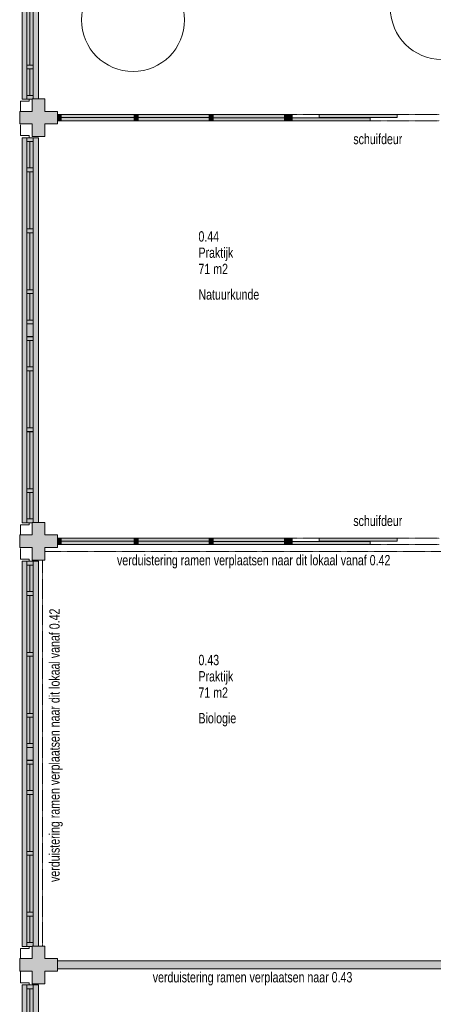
# Model space of a CAD drawing. Header units: millimetres. Extents: x 73705 to 433105, y 109410 to 279410.
# Tile 18 of 90: x 100951 to 108177, y 233877 to 251076. Entities that reach past the tile are written whole.
import ezdxf

# ---------------------------------------------------------------- set-up
doc = ezdxf.new("R2010")
doc.units = ezdxf.units.MM
doc.linetypes.add('Overhead', pattern=[2.5, 1.5, -1])
for name, color, linetype, lineweight in [('A-DETL', 90, 'Continuous', 9), ('A-DETL-GENF', 92, 'Continuous', 9), ('A-DETL-THIN', 151, 'Continuous', 9), ('A-FLOR-OVHD', 1, 'Overhead', 9), ('G-ANNO-TEXT', 231, 'Continuous', 9)]:
    doc.layers.add(name, color=color, linetype=linetype, lineweight=lineweight)
doc.styles.add('Arial Narrow', font='ARIALN.TTF', dxfattribs={"width": 0.9, "height": 180})
doc.styles.add('Arial Narrow_B', font='ARIALN.TTF', dxfattribs={"width": 0.9, "height": 180})

msp = doc.modelspace()

# ---------------------------------------------------------------- hatches: boundary and pattern name
at = {"layer": 'A-DETL-GENF'}
for color, points in [(7, [(101171.1, 249688.5), (101171.1, 249695), (101281.1, 249695), (101281.1, 256414.9), (100995.1, 256414.9), (100995.1, 249688.5), (101075.1, 249688.5)]), (7, [(101189.1, 249035), (101391.1, 249035), (101391.1, 249255), (101611.1, 249255), (101611.1, 249475), (101391.1, 249475), (101391.1, 249695), (101171.1, 249695), (101171.1, 249475), (100951.1, 249475), (100951.1, 249255), (101171.1, 249255), (101171.1, 249035)]), (7, [(101171.1, 249687.5), (101171.1, 249688.5), (101075.1, 249687.5)]), (7, [(101678.1, 249308), (101678.1, 249422), (101611.1, 249422), (101611.1, 249308)]), (7, [(102951.9, 249308), (102951.9, 249422), (101678.1, 249422), (101678.1, 249308)]), (7, [(103018.9, 249308), (103018.9, 249422), (102951.9, 249422), (102951.9, 249308)]), (7, [(104263.9, 249308), (104263.9, 249422), (103018.9, 249422), (103018.9, 249308)]), (7, [(104263.9, 249307), (104330.9, 249308), (104330.9, 249421), (104263.9, 249421), (104263.9, 249308)]), (7, [(105028.6, 249307), (105575.9, 249307), (105575.9, 249421), (104330.9, 249421), (104330.9, 249307)]), (7, [(105642.9, 249307), (105642.9, 249421), (105575.9, 249421), (105575.9, 249307)]), (7, [(105709.9, 249307), (105709.9, 249421), (105642.9, 249421), (105642.9, 249307)]), (7, [(107072.1, 249365), (107545.2, 249365), (107545.2, 249421), (106183, 249421), (106183, 249365)]), (7, [(107072.1, 249307), (107072.1, 249363), (105709.9, 249363), (105709.9, 249307)]), (7, [(101075.1, 242288.5), (101171.1, 242288.5), (101171.1, 242295), (101281.1, 242295), (101281.1, 249014.9), (100995.1, 249014.9), (100995.1, 242288.5)]), (7, [(101281.1, 241635), (101391.1, 241635), (101391.1, 241855), (101611.1, 241855), (101611.1, 242075), (101391.1, 242075), (101391.1, 242295), (101171.1, 242295), (101171.1, 242075), (100951.1, 242075), (100951.1, 241855), (101171.1, 241855), (101171.1, 241635), (101189.1, 241635)]), (7, [(101171.1, 242287.5), (101171.1, 242288.5), (101075.1, 242287.5)]), (7, [(101678.1, 241908), (101678.1, 242022), (101611.1, 242022), (101611.1, 241908)]), (7, [(102951.9, 241908), (102951.9, 242022), (101678.1, 242022), (101678.1, 241908)]), (7, [(103018.9, 241908), (103018.9, 242022), (102951.9, 242022), (102951.9, 241908)]), (7, [(104263.9, 241908), (104263.9, 242022), (103018.9, 242022), (103018.9, 241908)]), (7, [(104263.9, 241907), (104330.9, 241908), (104330.9, 242021), (104263.9, 242021), (104263.9, 241908)]), (7, [(104330.9, 241907), (105575.9, 241907), (105575.9, 242021), (104330.9, 242021)]), (7, [(105642.9, 241907), (105642.9, 242021), (105575.9, 242021), (105575.9, 241907)]), (7, [(105709.9, 241907), (105709.9, 242021), (105642.9, 242021), (105642.9, 241907)]), (7, [(107072.1, 241965), (107545.2, 241965), (107545.2, 242021), (106183, 242021), (106183, 241965)]), (7, [(107072.1, 241907), (107072.1, 241963), (105709.9, 241963), (105709.9, 241907)]), (7, [(101171.1, 234888.5), (101171.1, 234895), (101281.1, 234895), (101281.1, 241614.9), (100995.1, 241614.9), (100995.1, 234888.5), (101075.1, 234888.5)]), (7, [(101281.1, 234235), (101391.1, 234235), (101391.1, 234455), (101611.1, 234455), (101611.1, 234675), (101391.1, 234675), (101391.1, 234895), (101171.1, 234895), (101171.1, 234675), (100951.1, 234675), (100951.1, 234455), (101171.1, 234455), (101171.1, 234235), (101189.1, 234235)]), (7, [(101171.1, 234887.5), (101171.1, 234888.5), (101075.1, 234887.5)]), (150, [(108351.1, 234495), (108351.1, 234635), (101611.1, 234635), (101611.1, 234495), (105028.6, 234495)]), (7, [(101075.1, 227488.5), (101171.1, 227488.5), (101171.1, 227495), (101281.1, 227495), (101281.1, 234214.9), (100995.1, 234214.9), (100995.1, 227488.5)])]:
    msp.add_hatch(color=color, dxfattribs=at).paths.add_polyline_path(points)

# ---------------------------------------------------------------- linework, layer by layer
at = {"layer": 'A-DETL'}
for p, q in [((100995.1, 256414.9), (100995.1, 249688.5)), ((101281.1, 249695), (101281.1, 256414.9)), ((101075.1, 251280.4), (101075.1, 250283.4)), ((101189.1, 250283.4), (101189.1, 251280.4)), ((101075.1, 250283.4), (101189.1, 250283.4)), ((101189.1, 250283.4), (101075.1, 250283.4)), ((101075.1, 250283.4), (101075.1, 250216.4)), ((101189.1, 250216.4), (101189.1, 250283.4)), ((101075.1, 250216.4), (101189.1, 250216.4)), ((101189.1, 250216.4), (101075.1, 250216.4)), ((101075.1, 250216.4), (101075.1, 249754.5)), ((101189.1, 249754.5), (101189.1, 250216.4)), ((101189.1, 249754.5), (101075.1, 249754.5)), ((101075.1, 249754.5), (101075.1, 249687.5)), ((101075.1, 249754.5), (101189.1, 249754.5)), ((101189.1, 249695), (101189.1, 249754.5)), ((101116.1, 249651.5), (100968.1, 249651.5)), ((100968.1, 249651.5), (100968.1, 249475)), ((100995.1, 249688.5), (101171.1, 249688.5)), ((101075.1, 249687.5), (101171.1, 249687.5)), ((101116.1, 249688.4), (101116.1, 249651.5)), ((100968.1, 249050.5), (100968.1, 249241)), ((101116.1, 249050.5), (100968.1, 249050.5)), ((101281.1, 249014.9), (100995.1, 249014.9)), ((100995.1, 249014.9), (100995.1, 242288.5)), ((101075.1, 249014.9), (101075.1, 248947.9)), ((101189.1, 249014.9), (101075.1, 249014.9)), ((101075.1, 248947.9), (101189.1, 248947.9)), ((101075.1, 248947.9), (101075.1, 248486)), ((101189.1, 248947.9), (101075.1, 248947.9)), ((101116.1, 249013.7), (101116.1, 249050.5)), ((101189.1, 248947.9), (101189.1, 249014.9)), ((101189.1, 248486), (101189.1, 248947.9)), ((101281.1, 242295), (101281.1, 249014.9)), ((101075.1, 248486), (101075.1, 248419)), ((101189.1, 248486), (101075.1, 248486)), ((101075.1, 248486), (101189.1, 248486)), ((101075.1, 248419), (101075.1, 247422)), ((101189.1, 248419), (101075.1, 248419)), ((101075.1, 248419), (101189.1, 248419)), ((101189.1, 248419), (101189.1, 248486)), ((101189.1, 247422), (101189.1, 248419)), ((101075.1, 247422.7), (101075.1, 247355.7)), ((101189.1, 247422.7), (101075.1, 247422.7)), ((101075.1, 247422), (101189.1, 247422)), ((101075.1, 247355.7), (101189.1, 247355.7)), ((101075.1, 247355.7), (101075.1, 246358.7)), ((101189.1, 247355.7), (101075.1, 247355.7)), ((101189.1, 247355.7), (101189.1, 247422.7)), ((101189.1, 246358.7), (101189.1, 247355.7)), ((101075.1, 246358.7), (101189.1, 246358.7)), ((101075.1, 246358.7), (101075.1, 246291.7)), ((101189.1, 246358.7), (101075.1, 246358.7)), ((101189.1, 246291.7), (101189.1, 246358.7)), ((101075.1, 246291.7), (101189.1, 246291.7)), ((101075.1, 246291.7), (101075.1, 245829.9)), ((101189.1, 246291.7), (101075.1, 246291.7)), ((101189.1, 245829.9), (101189.1, 246291.7)), ((101075.1, 245829.9), (101075.1, 245762.9)), ((101189.1, 245829.9), (101075.1, 245829.9)), ((101075.1, 245829.9), (101189.1, 245829.9)), ((101189.1, 245762.9), (101189.1, 245829.9)), ((101075.1, 245762.9), (101189.1, 245762.9)), ((101189.1, 245762.9), (101075.1, 245762.9)), ((101075.1, 245762.9), (101075.1, 245538.2)), ((101189.1, 245538.2), (101189.1, 245762.9)), ((101189.1, 245539.5), (101075.1, 245539.5)), ((101075.1, 245539.5), (101075.1, 245472.5)), ((101075.1, 245538.2), (101189.1, 245538.2)), ((101075.1, 245472.5), (101189.1, 245472.5)), ((101189.1, 245472.5), (101075.1, 245472.5)), ((101075.1, 245472.5), (101075.1, 245010.7)), ((101189.1, 245472.5), (101189.1, 245539.5)), ((101189.1, 245010.7), (101189.1, 245472.5)), ((101189.1, 245010.7), (101075.1, 245010.7)), ((101075.1, 245010.7), (101075.1, 244943.7)), ((101075.1, 245010.7), (101189.1, 245010.7)), ((101189.1, 244943.7), (101075.1, 244943.7)), ((101075.1, 244943.7), (101075.1, 243946.7)), ((101075.1, 244943.7), (101189.1, 244943.7)), ((101189.1, 244943.7), (101189.1, 245010.7)), ((101189.1, 243946.7), (101189.1, 244943.7)), ((101189.1, 243946.7), (101075.1, 243946.7)), ((101075.1, 243946.7), (101075.1, 243879.7)), ((101075.1, 243946.7), (101189.1, 243946.7)), ((101189.1, 243879.7), (101189.1, 243946.7)), ((101189.1, 243880.4), (101075.1, 243880.4)), ((101075.1, 243880.4), (101075.1, 242883.4)), ((101075.1, 243879.7), (101189.1, 243879.7)), ((101189.1, 242883.4), (101189.1, 243880.4)), ((101075.1, 242883.4), (101189.1, 242883.4)), ((101189.1, 242883.4), (101075.1, 242883.4)), ((101075.1, 242883.4), (101075.1, 242816.4)), ((101189.1, 242816.4), (101189.1, 242883.4)), ((101075.1, 242816.4), (101189.1, 242816.4)), ((101189.1, 242816.4), (101075.1, 242816.4)), ((101075.1, 242816.4), (101075.1, 242354.5)), ((101189.1, 242354.5), (101189.1, 242816.4)), ((101189.1, 242354.5), (101075.1, 242354.5)), ((101075.1, 242354.5), (101075.1, 242287.5)), ((101075.1, 242354.5), (101189.1, 242354.5)), ((101189.1, 242295), (101189.1, 242354.5)), ((101116.1, 242251.5), (100968.1, 242251.5)), ((100968.1, 242251.5), (100968.1, 242075)), ((100995.1, 242288.5), (101171.1, 242288.5)), ((101075.1, 242287.5), (101171.1, 242287.5)), ((101116.1, 242288.4), (101116.1, 242251.5)), ((100968.1, 241650.5), (100968.1, 241841)), ((101116.1, 241650.5), (100968.1, 241650.5)), ((101281.1, 241614.9), (100995.1, 241614.9)), ((100995.1, 241614.9), (100995.1, 234888.5)), ((101075.1, 241614.9), (101075.1, 241547.9)), ((101189.1, 241614.9), (101075.1, 241614.9)), ((101075.1, 241547.9), (101189.1, 241547.9)), ((101075.1, 241547.9), (101075.1, 241086)), ((101189.1, 241547.9), (101075.1, 241547.9)), ((101116.1, 241613.7), (101116.1, 241650.5)), ((101189.1, 241547.9), (101189.1, 241614.9)), ((101189.1, 241086), (101189.1, 241547.9)), ((101281.1, 234895), (101281.1, 241614.9)), ((101075.1, 241086), (101075.1, 241019)), ((101189.1, 241086), (101075.1, 241086)), ((101075.1, 241086), (101189.1, 241086)), ((101075.1, 241019), (101075.1, 240022)), ((101189.1, 241019), (101075.1, 241019)), ((101075.1, 241019), (101189.1, 241019)), ((101189.1, 241019), (101189.1, 241086)), ((101189.1, 240022), (101189.1, 241019)), ((101075.1, 240022.7), (101075.1, 239955.7)), ((101189.1, 240022.7), (101075.1, 240022.7)), ((101075.1, 240022), (101189.1, 240022)), ((101075.1, 239955.7), (101189.1, 239955.7)), ((101075.1, 239955.7), (101075.1, 238958.7)), ((101189.1, 239955.7), (101075.1, 239955.7)), ((101189.1, 239955.7), (101189.1, 240022.7)), ((101189.1, 238958.7), (101189.1, 239955.7)), ((101075.1, 238958.7), (101189.1, 238958.7)), ((101075.1, 238958.7), (101075.1, 238891.7)), ((101189.1, 238958.7), (101075.1, 238958.7)), ((101189.1, 238891.7), (101189.1, 238958.7)), ((101075.1, 238891.7), (101189.1, 238891.7)), ((101075.1, 238891.7), (101075.1, 238429.9)), ((101189.1, 238891.7), (101075.1, 238891.7)), ((101189.1, 238429.9), (101189.1, 238891.7)), ((101075.1, 238429.9), (101075.1, 238362.9)), ((101189.1, 238429.9), (101075.1, 238429.9)), ((101075.1, 238429.9), (101189.1, 238429.9)), ((101189.1, 238362.9), (101189.1, 238429.9)), ((101075.1, 238362.9), (101189.1, 238362.9)), ((101189.1, 238362.9), (101075.1, 238362.9)), ((101075.1, 238362.9), (101075.1, 238138.2)), ((101189.1, 238138.2), (101189.1, 238362.9)), ((101189.1, 238139.5), (101075.1, 238139.5)), ((101075.1, 238139.5), (101075.1, 238072.5)), ((101075.1, 238138.2), (101189.1, 238138.2)), ((101075.1, 238072.5), (101189.1, 238072.5)), ((101189.1, 238072.5), (101075.1, 238072.5)), ((101075.1, 238072.5), (101075.1, 237610.7)), ((101189.1, 238072.5), (101189.1, 238139.5)), ((101189.1, 237610.7), (101189.1, 238072.5)), ((101189.1, 237610.7), (101075.1, 237610.7)), ((101075.1, 237610.7), (101075.1, 237543.7)), ((101075.1, 237610.7), (101189.1, 237610.7)), ((101189.1, 237543.7), (101075.1, 237543.7)), ((101075.1, 237543.7), (101075.1, 236546.7)), ((101075.1, 237543.7), (101189.1, 237543.7)), ((101189.1, 237543.7), (101189.1, 237610.7)), ((101189.1, 236546.7), (101189.1, 237543.7)), ((101189.1, 236546.7), (101075.1, 236546.7)), ((101075.1, 236546.7), (101075.1, 236479.7)), ((101075.1, 236546.7), (101189.1, 236546.7)), ((101189.1, 236479.7), (101189.1, 236546.7)), ((101189.1, 236480.4), (101075.1, 236480.4)), ((101075.1, 236480.4), (101075.1, 235483.4)), ((101075.1, 236479.7), (101189.1, 236479.7)), ((101189.1, 235483.4), (101189.1, 236480.4)), ((101075.1, 235483.4), (101189.1, 235483.4)), ((101189.1, 235483.4), (101075.1, 235483.4)), ((101075.1, 235483.4), (101075.1, 235416.4)), ((101189.1, 235416.4), (101189.1, 235483.4)), ((101075.1, 235416.4), (101189.1, 235416.4)), ((101189.1, 235416.4), (101075.1, 235416.4)), ((101075.1, 235416.4), (101075.1, 234954.5)), ((101189.1, 234954.5), (101189.1, 235416.4)), ((101189.1, 234954.5), (101075.1, 234954.5)), ((101075.1, 234954.5), (101075.1, 234887.5)), ((101075.1, 234954.5), (101189.1, 234954.5)), ((101189.1, 234895), (101189.1, 234954.5)), ((101116.1, 234851.5), (100968.1, 234851.5)), ((100968.1, 234851.5), (100968.1, 234675)), ((100995.1, 234888.5), (101171.1, 234888.5)), ((101075.1, 234887.5), (101171.1, 234887.5)), ((101116.1, 234888.4), (101116.1, 234851.5)), ((108351.1, 234635), (101611.1, 234635)), ((100968.1, 234250.5), (100968.1, 234441)), ((101611.1, 234495), (108351.1, 234495)), ((101116.1, 234250.5), (100968.1, 234250.5)), ((101281.1, 234214.9), (100995.1, 234214.9)), ((100995.1, 234214.9), (100995.1, 227488.5)), ((101075.1, 234214.9), (101075.1, 234147.9)), ((101189.1, 234214.9), (101075.1, 234214.9)), ((101075.1, 234147.9), (101189.1, 234147.9)), ((101075.1, 234147.9), (101075.1, 233686)), ((101189.1, 234147.9), (101075.1, 234147.9)), ((101116.1, 234213.7), (101116.1, 234250.5)), ((101189.1, 234147.9), (101189.1, 234214.9)), ((101189.1, 233686), (101189.1, 234147.9)), ((101281.1, 227495), (101281.1, 234214.9))]:
    msp.add_line(p, q, dxfattribs=at)
at = {"layer": 'A-DETL', "linetype": 'Overhead'}
for p, q in [((101391.1, 241785), (108571.1, 241785)), ((101351.1, 241635), (101351.1, 234895))]:
    msp.add_line(p, q, dxfattribs=at)
at = {"layer": 'A-DETL-THIN'}
for p, q in [((101129.1, 250283.4), (101129.1, 251280.4)), ((101129.1, 249754.5), (101129.1, 250216.4)), ((101171.1, 249695), (101171.1, 249475)), ((101391.1, 249695), (101171.1, 249695)), ((101391.1, 249475), (101391.1, 249695)), ((101171.1, 249475), (100951.1, 249475)), ((100951.1, 249475), (100951.1, 249255)), ((101611.1, 249475), (101391.1, 249475)), ((101611.1, 249255), (101611.1, 249475)), ((101678.1, 249422), (101611.1, 249422)), ((101678.1, 249308), (101678.1, 249422)), ((102951.9, 249422), (101678.1, 249422)), ((101678.1, 249422), (101678.1, 249308)), ((103018.9, 249422), (102951.9, 249422)), ((102951.9, 249422), (102951.9, 249308)), ((102951.9, 249308), (102951.9, 249422)), ((104263.9, 249422), (103018.9, 249422)), ((103018.9, 249422), (103018.9, 249308)), ((103018.9, 249308), (103018.9, 249422)), ((104263.9, 249308), (104263.9, 249422)), ((104330.9, 249421), (104263.9, 249421)), ((104263.9, 249421), (104263.9, 249307)), ((104330.9, 249307), (104330.9, 249421)), ((105575.9, 249421), (104330.9, 249421)), ((104330.9, 249421), (104330.9, 249307)), ((105642.9, 249421), (105575.9, 249421)), ((105575.9, 249421), (105575.9, 249307)), ((105575.9, 249307), (105575.9, 249421)), ((105642.9, 249307), (105642.9, 249421)), ((105709.9, 249421), (105642.9, 249421)), ((105642.9, 249421), (105642.9, 249307)), ((105709.9, 249307), (105709.9, 249421)), ((107545.2, 249421), (106183, 249421)), ((106183, 249421), (106183, 249365)), ((107545.2, 249365), (107545.2, 249421)), ((100951.1, 249255), (101171.1, 249255)), ((101171.1, 249255), (101171.1, 249035)), ((101391.1, 249035), (101391.1, 249255)), ((101391.1, 249255), (101611.1, 249255)), ((101611.1, 249308), (101678.1, 249308)), ((101678.1, 249365), (102951.9, 249365)), ((101678.1, 249308), (102951.9, 249308)), ((102951.9, 249308), (103018.9, 249308)), ((103018.9, 249365), (104263.9, 249365)), ((103018.9, 249308), (104263.9, 249308)), ((104263.9, 249307), (104330.9, 249307)), ((104330.9, 249364), (105575.9, 249364)), ((104330.9, 249307), (105575.9, 249307)), ((105575.9, 249307), (105642.9, 249307)), ((105642.9, 249307), (105709.9, 249307)), ((107072.1, 249363), (105709.9, 249363)), ((105709.9, 249363), (105709.9, 249307)), ((105709.9, 249307), (107072.1, 249307)), ((106183, 249365), (107545.2, 249365)), ((107072.1, 249307), (107072.1, 249363)), ((101129.1, 248947.9), (101129.1, 248486)), ((101171.1, 249035), (101391.1, 249035)), ((101129.1, 248419), (101129.1, 247422)), ((101129.1, 247355.7), (101129.1, 246358.7)), ((101129.1, 246291.7), (101129.1, 245829.9)), ((101129.1, 245010.7), (101129.1, 245472.5)), ((101129.1, 243946.7), (101129.1, 244943.7)), ((101129.1, 242883.4), (101129.1, 243880.4)), ((101129.1, 242354.5), (101129.1, 242816.4)), ((101171.1, 242295), (101171.1, 242075)), ((101391.1, 242295), (101171.1, 242295)), ((101391.1, 242075), (101391.1, 242295)), ((101171.1, 242075), (100951.1, 242075)), ((100951.1, 242075), (100951.1, 241855)), ((101611.1, 242075), (101391.1, 242075)), ((101611.1, 241855), (101611.1, 242075)), ((101678.1, 242022), (101611.1, 242022)), ((101678.1, 241908), (101678.1, 242022)), ((102951.9, 242022), (101678.1, 242022)), ((101678.1, 242022), (101678.1, 241908)), ((103018.9, 242022), (102951.9, 242022)), ((102951.9, 242022), (102951.9, 241908)), ((102951.9, 241908), (102951.9, 242022)), ((104263.9, 242022), (103018.9, 242022)), ((103018.9, 242022), (103018.9, 241908)), ((103018.9, 241908), (103018.9, 242022)), ((104263.9, 241908), (104263.9, 242022)), ((104330.9, 242021), (104263.9, 242021)), ((104263.9, 242021), (104263.9, 241907)), ((104330.9, 241907), (104330.9, 242021)), ((105575.9, 242021), (104330.9, 242021)), ((104330.9, 242021), (104330.9, 241907)), ((105642.9, 242021), (105575.9, 242021)), ((105575.9, 242021), (105575.9, 241907)), ((105575.9, 241907), (105575.9, 242021)), ((105642.9, 241907), (105642.9, 242021)), ((105709.9, 242021), (105642.9, 242021)), ((105642.9, 242021), (105642.9, 241907)), ((105709.9, 241907), (105709.9, 242021)), ((107545.2, 242021), (106183, 242021)), ((106183, 242021), (106183, 241965)), ((107545.2, 241965), (107545.2, 242021)), ((100951.1, 241855), (101171.1, 241855)), ((101171.1, 241855), (101171.1, 241635)), ((101391.1, 241635), (101391.1, 241855)), ((101391.1, 241855), (101611.1, 241855)), ((101611.1, 241908), (101678.1, 241908)), ((101678.1, 241965), (102951.9, 241965)), ((101678.1, 241908), (102951.9, 241908)), ((102951.9, 241908), (103018.9, 241908)), ((103018.9, 241965), (104263.9, 241965)), ((103018.9, 241908), (104263.9, 241908)), ((104263.9, 241907), (104330.9, 241907)), ((104330.9, 241964), (105575.9, 241964)), ((104330.9, 241907), (105575.9, 241907)), ((105575.9, 241907), (105642.9, 241907)), ((105642.9, 241907), (105709.9, 241907)), ((107072.1, 241963), (105709.9, 241963)), ((105709.9, 241963), (105709.9, 241907)), ((105709.9, 241907), (107072.1, 241907)), ((106183, 241965), (107545.2, 241965)), ((107072.1, 241907), (107072.1, 241963)), ((101129.1, 241547.9), (101129.1, 241086)), ((101171.1, 241635), (101391.1, 241635)), ((101129.1, 241019), (101129.1, 240022)), ((101129.1, 239955.7), (101129.1, 238958.7)), ((101129.1, 238891.7), (101129.1, 238429.9)), ((101129.1, 237610.7), (101129.1, 238072.5)), ((101129.1, 236546.7), (101129.1, 237543.7)), ((101129.1, 235483.4), (101129.1, 236480.4)), ((101129.1, 234954.5), (101129.1, 235416.4)), ((101171.1, 234895), (101171.1, 234675)), ((101391.1, 234895), (101171.1, 234895)), ((101391.1, 234675), (101391.1, 234895)), ((101171.1, 234675), (100951.1, 234675)), ((100951.1, 234675), (100951.1, 234455)), ((101611.1, 234675), (101391.1, 234675)), ((101611.1, 234455), (101611.1, 234675)), ((100951.1, 234455), (101171.1, 234455)), ((101171.1, 234455), (101171.1, 234235)), ((101391.1, 234235), (101391.1, 234455)), ((101391.1, 234455), (101611.1, 234455)), ((101129.1, 234147.9), (101129.1, 233686)), ((101171.1, 234235), (101391.1, 234235))]:
    msp.add_line(p, q, dxfattribs=at)
for centre in [(108327.4, 251281.4), (102931.1, 251072)]:
    msp.add_circle(centre, 900, dxfattribs=at)
at = {"layer": 'A-FLOR-OVHD'}
for p, q in [((105709.9, 249421), (108284.1, 249421)), ((105709.9, 249307), (108284.1, 249307)), ((105709.9, 242021), (108284.1, 242021)), ((105709.9, 241907), (108284.1, 241907))]:
    msp.add_line(p, q, dxfattribs=at)

# ---------------------------------------------------------------- texts
at = {"layer": 'G-ANNO-TEXT', "color": 7, "char_height": 180, "attachment_point": 1}
for s, insert, width, style in [('schuifdeur', (106779.4, 249082.1), 1010.126, 'Arial Narrow'), ('0.44', (104073.9, 247380.8), 425.696, 'Arial Narrow_B'), ('Praktijk', (104073.9, 247096.4), 714.304, 'Arial Narrow'), ('71 m2', (104073.9, 246811.9), 606.076, 'Arial Narrow'), ('schuifdeur', (106779.4, 242412.1), 1010.126, 'Arial Narrow'), ('0.43', (104073.9, 239980.8), 425.696, 'Arial Narrow_B'), ('Praktijk', (104073.9, 239696.4), 714.304, 'Arial Narrow'), ('71 m2', (104073.9, 239411.9), 606.076, 'Arial Narrow')]:
    msp.add_mtext(s, dxfattribs=dict(at, insert=insert, width=width, style=style))
at = {"layer": 'G-ANNO-TEXT', "color": 150, "char_height": 180, "attachment_point": 1, "style": 'Arial Narrow'}
for s, insert, width in [('Natuurkunde', (104073.9, 246365.4), 1255.443), ('verduistering ramen verplaatsen naar dit lokaal vanaf 0.42', (102650.7, 241724.6), 5620.631), ('Biologie', (104073.9, 238965.4), 786.455), ('verduistering ramen verplaatsen naar 0.43', (103275.7, 234439.6), 4105.442)]:
    msp.add_mtext(s, dxfattribs=dict(at, insert=insert, width=width))
at = {"layer": 'G-ANNO-TEXT', "color": 150, "insert": (101469.1, 236013.3), "char_height": 180, "width": 5620.631, "attachment_point": 1, "rotation": 90, "style": 'Arial Narrow'}
msp.add_mtext('verduistering ramen verplaatsen naar dit lokaal vanaf 0.42', dxfattribs=at)

doc.saveas('drawing.dxf')
